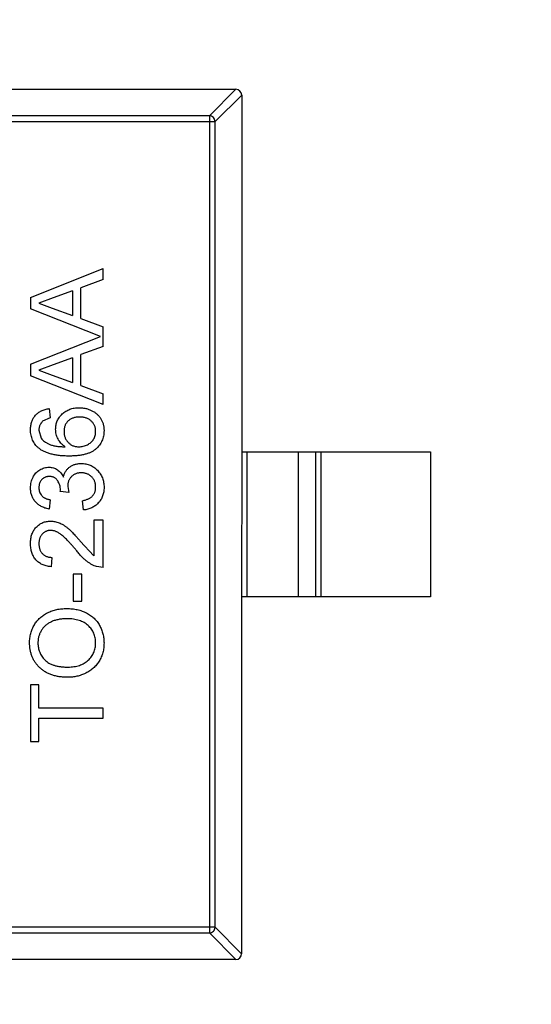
# Model space of a CAD drawing. Header units: inches. Extents: x -109 to 120, y -78 to 24.
# Tile 43 of 113: x 95.76 to 97.53, y -35.66 to -32.27. Entities that reach past the tile are written whole.
import ezdxf

# ---------------------------------------------------------------- set-up
doc = ezdxf.new("R2010")
doc.units = ezdxf.units.IN
doc.header["$LTSCALE"] = 1.21
doc.header["$MEASUREMENT"] = 0
doc.header["$PDMODE"] = 3
doc.header["$PDSIZE"] = 0.3125
doc.layers.get('0').update_dxf_attribs({"linetype": 'CONTINUOUS'})
doc.layers.get('Defpoints').update_dxf_attribs({"linetype": 'CONTINUOUS'})
doc.layers.add('DIM', color=3, linetype='CONTINUOUS')
doc.layers.add('X2_94A2_X0__-__X2_7F0E5149_X0_', color=7, linetype='CONTINUOUS')
doc.styles.get("Standard").update_dxf_attribs({"font": 'txt', "width": 0.8})
doc.dimstyles.get("Standard").update_dxf_attribs({"dimtxt": 0.15625, "dimasz": 0.1875, "dimexe": 0.125, "dimexo": 0.0625, "dimgap": 0.09, "dimtad": 0, "dimtih": 1, "dimtoh": 1, "dimzin": 4, "dimdsep": 46, "dimtxsty": 'Standard', "dimblk": '_FILLED', "dimblk1": '_FILLED', "dimblk2": '_FILLED', "dimcen": 0.09, "dimazin": 1, "dimtp": 0.01, "dimtm": 0.01, "dimtfac": 1, "dimtofl": 0, "dimtmove": 0, "dimatfit": 3, "dimldrblk": '_FILLED', "dimfxl": 1, "dimtolj": 1, "dimtzin": 4, "dimarcsym": 0})

# ---------------------------------------------------------------- blocks, each defined once
blk = doc.blocks.new('_FILLED')
at = {"color": 0, "linetype": 'ByBlock'}
blk.add_solid([(0, 0), (-1, 0.1667), (-1, -0.1667)], dxfattribs=at)
blk = doc.blocks.new('*D50')
at = {"layer": 'Defpoints', "color": 0}
for p in [(114.8013, -26.4329), (114.8013, -26.4329), (92.1917, -53.9182)]:
    blk.add_point(p, dxfattribs=at)
at = {"layer": 'DIM', "color": 0, "lineweight": -2}
for p, q in [((114.8638, -26.4329), (114.9263, -26.4329)), ((114.8013, -27.9329), (114.8013, -37.6856)), ((114.8013, -52.4182), (114.8013, -42.6656)), ((92.2542, -53.9182), (114.9263, -53.9182))]:
    blk.add_line(p, q, dxfattribs=at)
at = {"layer": 'DIM', "color": 0, "lineweight": -2, "xscale": 1.5, "yscale": 1.5, "zscale": 1.5}
for p, rotation in [((114.8013, -26.4329), 90), ((114.8013, -53.9182), 270)]:
    blk.add_blockref('_FILLED', p, dxfattribs=dict(at, rotation=rotation))
at = {"layer": 'DIM', "color": 0, "insert": (114.8013, -40.1756), "char_height": 1.5, "attachment_point": 5, "rotation": 90}
blk.add_mtext('\\A1;27.49', dxfattribs=at)
blk = doc.blocks.new('*D51')
at = {"layer": 'Defpoints', "color": 0}
for p in [(119.4842, -26.4329), (120.1192, -26.4329), (92.1917, -58.2449)]:
    blk.add_point(p, dxfattribs=at)
at = {"layer": 'DIM', "color": 0, "lineweight": -2}
for p, q in [((120.0567, -26.4329), (119.3592, -26.4329)), ((119.4842, -27.9329), (119.4842, -40.6489)), ((119.4842, -56.7449), (119.4842, -44.0289)), ((92.2542, -58.2449), (119.6092, -58.2449))]:
    blk.add_line(p, q, dxfattribs=at)
at = {"layer": 'DIM', "color": 0, "lineweight": -2, "xscale": 1.5, "yscale": 1.5, "zscale": 1.5}
for p, rotation in [((119.4842, -26.4329), 90), ((119.4842, -58.2449), 270)]:
    blk.add_blockref('_FILLED', p, dxfattribs=dict(at, rotation=rotation))
at = {"layer": 'DIM', "color": 0, "insert": (119.3342, -42.3389), "char_height": 1.5, "attachment_point": 5, "rotation": 90}
blk.add_mtext('\\A1;31.8', dxfattribs=at)

msp = doc.modelspace()

# ---------------------------------------------------------------- linework, layer by layer
at = {"layer": 'X2_94A2_X0__-__X2_7F0E5149_X0_', "color": 6, "linetype": 'Continuous'}
for p, q in [((94.8481, -32.5074), (96.5081, -32.5075)), ((96.4169, -32.5989), (96.5084, -32.5075)), ((96.5281, -32.5272), (96.4366, -32.6186)), ((96.5281, -32.5275), (96.5279, -35.4875)), ((94.9195, -32.6185), (96.4366, -32.6186)), ((96.4169, -32.5989), (94.9392, -32.5988)), ((96.4169, -32.5989), (96.4168, -35.4161)), ((96.4365, -35.3964), (96.4366, -32.6186)), ((95.8008, -33.2247), (96.0508, -33.1255)), ((96.0508, -33.1629), (96.0508, -33.1255)), ((96.0508, -33.1629), (95.9739, -33.1914)), ((95.9739, -33.2979), (95.9739, -33.1914)), ((95.8008, -33.2247), (95.8008, -33.2645)), ((95.8793, -33.2262), (95.8297, -33.2446)), ((95.945, -33.202), (95.8793, -33.2262)), ((95.945, -33.202), (95.945, -33.2873)), ((96.0413, -33.36), (95.8008, -33.2645)), ((95.8297, -33.2446), (95.8758, -33.2617)), ((95.8758, -33.2617), (95.945, -33.2873)), ((95.9739, -33.2979), (96.0508, -33.3264)), ((96.0508, -33.3937), (96.0508, -33.3264)), ((95.8008, -33.4555), (96.0413, -33.36)), ((96.0508, -33.3937), (95.9739, -33.4221)), ((95.945, -33.4327), (95.8793, -33.457)), ((95.945, -33.4327), (95.945, -33.5181)), ((95.9739, -33.5287), (95.9739, -33.4221)), ((95.8008, -33.4555), (95.8008, -33.4953)), ((95.8793, -33.457), (95.8296, -33.4754)), ((96.0508, -33.5945), (95.8008, -33.4953)), ((95.8296, -33.4754), (95.8758, -33.4925)), ((95.8758, -33.4925), (95.945, -33.5181)), ((95.9739, -33.5287), (96.0508, -33.5571)), ((96.0508, -33.5945), (96.0508, -33.5571)), ((95.8681, -33.6405), (95.8425, -33.652)), ((95.8649, -33.6084), (95.8681, -33.6405)), ((95.8296, -33.6827), (95.837, -33.71)), ((96.528, -33.7575), (97.178, -33.7576)), ((96.5458, -33.7575), (96.5457, -34.2575)), ((96.724, -34.2575), (96.724, -33.7575)), ((96.782, -33.7575), (96.782, -34.2575)), ((96.8018, -34.2575), (96.8018, -33.7575)), ((97.178, -33.7576), (97.178, -34.2576)), ((95.9288, -33.8764), (95.9322, -33.8972)), ((95.9033, -33.8939), (95.9037, -33.8893)), ((95.9322, -33.8972), (95.9033, -33.8939)), ((95.8681, -33.9225), (95.8649, -33.9546)), ((95.9835, -33.9578), (95.9803, -33.9257)), ((96.0508, -33.993), (96.0187, -33.993)), ((96.0187, -33.993), (96.0187, -34.1153)), ((96.0508, -34.1565), (96.0508, -33.993)), ((95.9723, -34.0656), (96.0187, -34.1153)), ((95.8745, -34.1212), (95.8713, -34.1533)), ((95.977, -34.1789), (95.9482, -34.1789)), ((95.9482, -34.1789), (95.9482, -34.2719)), ((95.977, -34.2719), (95.977, -34.1789)), ((96.0508, -34.1565), (96.0285, -34.1531)), ((95.9482, -34.2719), (95.977, -34.2719)), ((97.178, -34.2576), (96.528, -34.2575)), ((95.8296, -34.5603), (95.8007, -34.5603)), ((95.8007, -34.5603), (95.8007, -34.7558)), ((95.8296, -34.6405), (95.8296, -34.5603)), ((96.0507, -34.6405), (95.8296, -34.6405)), ((96.0507, -34.6757), (96.0507, -34.6405)), ((95.8296, -34.6757), (96.0507, -34.6757)), ((95.8296, -34.7558), (95.8296, -34.6757)), ((95.8007, -34.7558), (95.8296, -34.7558)), ((96.4365, -35.3964), (94.9193, -35.3963)), ((96.4365, -35.3964), (96.5279, -35.4878)), ((94.939, -35.416), (96.4168, -35.4161)), ((96.5082, -35.5075), (96.4168, -35.4161)), ((96.5079, -35.5075), (94.8479, -35.5074))]:
    msp.add_line(p, q, dxfattribs=at)
for centre, start, end in [((96.5081, -32.5275), 359.9964, 89.9964), ((96.5079, -35.4875), 269.9964, 359.9964)]:
    msp.add_arc(centre, 0.02, start, end, dxfattribs=at)
for points, knots in [([(96.4366, -32.6186), (96.4366, -32.6161), (96.4354, -32.611), (96.431, -32.6046), (96.4246, -32.6002), (96.4195, -32.599), (96.4169, -32.5989)], [0, 0, 0, 0, 0.249032, 0.5, 0.750968, 1, 1, 1, 1]), ([(95.8873, -33.6791), (95.8874, -33.6766), (95.8875, -33.6716), (95.8886, -33.6643), (95.8904, -33.6573), (95.8928, -33.6506), (95.8961, -33.6442), (95.9, -33.638), (95.9046, -33.6322), (95.9099, -33.6267), (95.9157, -33.6217), (95.922, -33.6172), (95.9288, -33.6135), (95.9359, -33.6105), (95.9435, -33.6081), (95.9514, -33.6064), (95.9598, -33.6054), (95.9655, -33.6053), (95.9685, -33.6052)], [0, 0, 0, 0, 0.061347, 0.121203, 0.179863, 0.238152, 0.296252, 0.35519, 0.415676, 0.478379, 0.541524, 0.603977, 0.666513, 0.729491, 0.79371, 0.859736, 0.928449, 1, 1, 1, 1]), ([(95.9685, -33.6052), (95.9723, -33.6053), (95.9799, -33.6056), (95.9912, -33.6076), (96.002, -33.6107), (96.0106, -33.6146), (96.0171, -33.6181), (96.0217, -33.621), (96.0261, -33.6242), (96.0302, -33.6275), (96.0338, -33.6312), (96.0373, -33.6351), (96.0404, -33.6393), (96.0433, -33.6436), (96.0458, -33.6482), (96.048, -33.6529), (96.0499, -33.6577), (96.0513, -33.6627), (96.0526, -33.6679), (96.0534, -33.6732), (96.0539, -33.6787), (96.054, -33.6824), (96.054, -33.6842)], [0, 0, 0, 0, 0.088899, 0.17544, 0.261633, 0.34801, 0.390819, 0.432814, 0.473776, 0.514166, 0.554107, 0.594121, 0.63362, 0.673585, 0.71348, 0.75336, 0.792891, 0.833007, 0.873643, 0.914893, 0.95695, 1, 1, 1, 1]), ([(95.8008, -33.6806), (95.8008, -33.6781), (95.8009, -33.6733), (95.8017, -33.6663), (95.8031, -33.6596), (95.8049, -33.6533), (95.8074, -33.6473), (95.8102, -33.6416), (95.8137, -33.6363), (95.8177, -33.6313), (95.8222, -33.6268), (95.8271, -33.6227), (95.8324, -33.6191), (95.8381, -33.6159), (95.8442, -33.6133), (95.8507, -33.6111), (95.8577, -33.6095), (95.8624, -33.6088), (95.8649, -33.6084)], [0, 0, 0, 0, 0.068499, 0.134572, 0.198208, 0.259784, 0.319951, 0.379508, 0.438814, 0.498497, 0.558182, 0.617438, 0.677522, 0.737959, 0.80033, 0.86409, 0.930622, 1, 1, 1, 1]), ([(95.9695, -33.6373), (95.9675, -33.6373), (95.9635, -33.6374), (95.9578, -33.638), (95.9524, -33.639), (95.9473, -33.6406), (95.9426, -33.6425), (95.9382, -33.6448), (95.9341, -33.6476), (95.9304, -33.6508), (95.927, -33.6544), (95.9241, -33.6582), (95.9216, -33.6624), (95.9196, -33.6669), (95.9181, -33.6717), (95.917, -33.6769), (95.9162, -33.6823), (95.9162, -33.686), (95.9162, -33.6879)], [0, 0, 0, 0, 0.072229, 0.141252, 0.207439, 0.270245, 0.331238, 0.391254, 0.450152, 0.509008, 0.567734, 0.625726, 0.683708, 0.742407, 0.803094, 0.865865, 0.931379, 1, 1, 1, 1]), ([(96.0251, -33.6867), (96.0251, -33.6849), (96.025, -33.6814), (96.0243, -33.6763), (96.0231, -33.6714), (96.0215, -33.6668), (96.0194, -33.6625), (96.0168, -33.6584), (96.0137, -33.6545), (96.0102, -33.651), (96.0063, -33.6477), (96.002, -33.645), (95.9975, -33.6425), (95.9925, -33.6406), (95.9872, -33.6391), (95.9816, -33.638), (95.9756, -33.6374), (95.9715, -33.6373), (95.9695, -33.6373)], [0, 0, 0, 0, 0.063965, 0.124854, 0.184383, 0.242748, 0.2999, 0.357059, 0.415719, 0.475258, 0.535508, 0.596291, 0.657728, 0.721052, 0.786261, 0.853834, 0.925318, 1, 1, 1, 1]), ([(95.8425, -33.652), (95.8414, -33.6531), (95.8394, -33.6551), (95.8368, -33.6585), (95.8346, -33.6621), (95.8328, -33.6659), (95.8314, -33.6698), (95.8304, -33.6739), (95.8297, -33.6783), (95.8297, -33.6812), (95.8296, -33.6827)], [0, 0, 0, 0, 0.128545, 0.252818, 0.375212, 0.497113, 0.618546, 0.742222, 0.869458, 1, 1, 1, 1]), ([(95.8292, -33.7446), (95.8269, -33.7426), (95.8224, -33.7386), (95.8166, -33.7318), (95.8117, -33.7246), (95.8077, -33.7167), (95.8046, -33.7084), (95.8024, -33.6996), (95.801, -33.6902), (95.8009, -33.6838), (95.8008, -33.6806)], [0, 0, 0, 0, 0.125625, 0.247619, 0.368528, 0.488104, 0.609878, 0.735382, 0.864448, 1, 1, 1, 1]), ([(95.9203, -33.7398), (95.9176, -33.7379), (95.9124, -33.7342), (95.9056, -33.7277), (95.8999, -33.7206), (95.8953, -33.7128), (95.8917, -33.7047), (95.8892, -33.6963), (95.8876, -33.6878), (95.8874, -33.682), (95.8873, -33.6791)], [0, 0, 0, 0, 0.13549, 0.265229, 0.390778, 0.51542, 0.638317, 0.759642, 0.878902, 1, 1, 1, 1]), ([(95.9162, -33.6879), (95.9162, -33.6897), (95.9163, -33.6932), (95.917, -33.6983), (95.9181, -33.7033), (95.9196, -33.708), (95.9217, -33.7125), (95.9241, -33.7168), (95.9271, -33.7209), (95.9304, -33.7248), (95.9341, -33.7283), (95.938, -33.7314), (95.9423, -33.734), (95.9469, -33.7362), (95.9517, -33.7378), (95.9568, -33.739), (95.9622, -33.7397), (95.9659, -33.7398), (95.9678, -33.7398)], [0, 0, 0, 0, 0.064812, 0.127718, 0.189086, 0.249562, 0.309738, 0.370215, 0.431085, 0.493911, 0.55657, 0.617553, 0.678119, 0.739063, 0.801665, 0.864956, 0.93089, 1, 1, 1, 1]), ([(96.054, -33.6842), (96.0539, -33.6874), (96.0537, -33.6936), (96.0524, -33.7027), (96.0502, -33.7113), (96.0471, -33.7195), (96.0432, -33.7272), (96.0383, -33.7345), (96.0326, -33.7413), (96.026, -33.7477), (96.0184, -33.7534), (96.0096, -33.7584), (95.9997, -33.7626), (95.9887, -33.766), (95.9765, -33.7686), (95.9633, -33.7705), (95.9489, -33.7717), (95.9389, -33.7718), (95.9337, -33.7719)], [0, 0, 0, 0, 0.056157, 0.110133, 0.162537, 0.213912, 0.265146, 0.31651, 0.369179, 0.423123, 0.479276, 0.538691, 0.601978, 0.670125, 0.74365, 0.82281, 0.908261, 1, 1, 1, 1]), ([(95.9678, -33.7398), (95.9703, -33.7397), (95.9753, -33.7396), (95.9827, -33.7382), (95.9899, -33.736), (95.9969, -33.733), (96.0033, -33.7292), (96.0091, -33.7248), (96.014, -33.7197), (96.0181, -33.7141), (96.0212, -33.7079), (96.0235, -33.7012), (96.0249, -33.6941), (96.0251, -33.6892), (96.0251, -33.6867)], [0, 0, 0, 0, 0.086177, 0.171222, 0.257573, 0.34515, 0.431508, 0.513644, 0.593539, 0.672806, 0.752058, 0.831493, 0.913823, 1, 1, 1, 1]), ([(95.837, -33.71), (95.8388, -33.7121), (95.8423, -33.7163), (95.8489, -33.7219), (95.8565, -33.727), (95.8637, -33.7306), (95.8701, -33.7332), (95.8756, -33.7349), (95.8816, -33.7364), (95.8882, -33.7376), (95.8954, -33.7385), (95.9032, -33.7393), (95.9115, -33.7397), (95.9173, -33.7398), (95.9203, -33.7398)], [0, 0, 0, 0, 0.088609, 0.181893, 0.280787, 0.38702, 0.444107, 0.506454, 0.574396, 0.647656, 0.726426, 0.811458, 0.90278, 1, 1, 1, 1]), ([(95.9337, -33.7719), (95.9308, -33.7719), (95.925, -33.7718), (95.9165, -33.7714), (95.9082, -33.771), (95.9003, -33.7702), (95.8927, -33.7693), (95.8854, -33.7681), (95.8784, -33.7667), (95.8717, -33.7651), (95.8653, -33.7633), (95.8593, -33.7613), (95.8534, -33.7591), (95.848, -33.7566), (95.8428, -33.754), (95.838, -33.7511), (95.8334, -33.748), (95.8306, -33.7457), (95.8292, -33.7446)], [0, 0, 0, 0, 0.080034, 0.157854, 0.232564, 0.304731, 0.374384, 0.441663, 0.506048, 0.568692, 0.628715, 0.687238, 0.743227, 0.797567, 0.850239, 0.901629, 0.951067, 1, 1, 1, 1]), ([(95.9139, -33.8444), (95.9144, -33.8426), (95.9152, -33.8391), (95.9171, -33.8341), (95.9192, -33.8293), (95.9217, -33.8248), (95.9246, -33.8207), (95.9277, -33.8168), (95.9313, -33.8132), (95.9352, -33.81), (95.9393, -33.807), (95.9437, -33.8045), (95.9484, -33.8024), (95.9533, -33.8005), (95.9586, -33.7992), (95.964, -33.7983), (95.9697, -33.7976), (95.9736, -33.7976), (95.9756, -33.7975)], [0, 0, 0, 0, 0.065828, 0.128938, 0.190858, 0.251186, 0.310974, 0.37005, 0.429672, 0.489507, 0.549975, 0.610075, 0.670915, 0.732909, 0.796711, 0.861825, 0.929892, 1, 1, 1, 1]), ([(95.9756, -33.7975), (95.9782, -33.7976), (95.9835, -33.7977), (95.9913, -33.7988), (95.9988, -33.8007), (96.0059, -33.8033), (96.0128, -33.8065), (96.0193, -33.8106), (96.0255, -33.8154), (96.0313, -33.8208), (96.0366, -33.8268), (96.0413, -33.8332), (96.0452, -33.8401), (96.0484, -33.8473), (96.0509, -33.8549), (96.0527, -33.8629), (96.0538, -33.8713), (96.0539, -33.8771), (96.054, -33.88)], [0, 0, 0, 0, 0.063503, 0.124805, 0.18492, 0.244376, 0.303775, 0.364133, 0.425376, 0.488388, 0.551743, 0.61386, 0.67564, 0.737737, 0.800417, 0.864658, 0.930985, 1, 1, 1, 1]), ([(95.8008, -33.8814), (95.8009, -33.8782), (95.8011, -33.8718), (95.8027, -33.8623), (95.8055, -33.8533), (95.8092, -33.8448), (95.8138, -33.8369), (95.8193, -33.8299), (95.8256, -33.8239), (95.8327, -33.8191), (95.8402, -33.8152), (95.848, -33.8124), (95.8561, -33.8107), (95.8616, -33.8104), (95.8643, -33.8103)], [0, 0, 0, 0, 0.092054, 0.181008, 0.26913, 0.357137, 0.443549, 0.526433, 0.607453, 0.688385, 0.767854, 0.845531, 0.922529, 1, 1, 1, 1]), ([(95.8654, -33.8424), (95.8641, -33.8424), (95.8616, -33.8425), (95.858, -33.843), (95.8545, -33.8438), (95.8512, -33.845), (95.8481, -33.8465), (95.8452, -33.8484), (95.8423, -33.8505), (95.8397, -33.853), (95.8373, -33.8557), (95.8353, -33.8587), (95.8335, -33.8618), (95.8321, -33.8652), (95.831, -33.8687), (95.8302, -33.8725), (95.8297, -33.8764), (95.8296, -33.8791), (95.8296, -33.8804)], [0, 0, 0, 0, 0.065093, 0.127304, 0.188122, 0.247131, 0.306077, 0.365678, 0.426103, 0.487841, 0.550317, 0.611805, 0.672737, 0.734883, 0.79768, 0.862475, 0.929775, 1, 1, 1, 1]), ([(95.8643, -33.8103), (95.8669, -33.8104), (95.872, -33.8107), (95.8795, -33.8123), (95.8866, -33.8151), (95.8934, -33.8188), (95.8996, -33.8237), (95.9051, -33.8296), (95.91, -33.8366), (95.9126, -33.8418), (95.9139, -33.8444)], [0, 0, 0, 0, 0.121951, 0.240787, 0.35855, 0.479066, 0.601519, 0.727551, 0.859932, 1, 1, 1, 1]), ([(95.9037, -33.8893), (95.9036, -33.8863), (95.9034, -33.8805), (95.9015, -33.8721), (95.8986, -33.8641), (95.8952, -33.8579), (95.8919, -33.8534), (95.889, -33.8505), (95.8859, -33.8479), (95.8824, -33.8459), (95.8786, -33.8443), (95.8744, -33.8432), (95.87, -33.8425), (95.867, -33.8424), (95.8654, -33.8424)], [0, 0, 0, 0, 0.129789, 0.254605, 0.378435, 0.50292, 0.565018, 0.624848, 0.683448, 0.742765, 0.802757, 0.86522, 0.930779, 1, 1, 1, 1]), ([(95.9753, -33.8296), (95.9737, -33.8296), (95.9704, -33.8297), (95.9657, -33.8303), (95.9612, -33.8313), (95.9569, -33.8328), (95.9528, -33.8347), (95.9489, -33.8369), (95.9453, -33.8397), (95.9419, -33.8427), (95.9388, -33.8461), (95.9361, -33.8498), (95.9339, -33.8537), (95.932, -33.8578), (95.9305, -33.8621), (95.9295, -33.8667), (95.9289, -33.8715), (95.9288, -33.8748), (95.9288, -33.8764)], [0, 0, 0, 0, 0.067051, 0.13118, 0.193722, 0.254499, 0.314763, 0.375117, 0.436023, 0.498297, 0.560571, 0.621619, 0.681973, 0.742853, 0.804272, 0.867473, 0.932273, 1, 1, 1, 1]), ([(96.0251, -33.8789), (96.0251, -33.877), (96.0251, -33.8735), (96.0243, -33.8683), (96.0232, -33.8633), (96.0216, -33.8587), (96.0196, -33.8544), (96.0171, -33.8503), (96.0142, -33.8465), (96.0109, -33.843), (96.0072, -33.8399), (96.0033, -33.8371), (95.9991, -33.8348), (95.9948, -33.8328), (95.9902, -33.8314), (95.9854, -33.8304), (95.9804, -33.8297), (95.977, -33.8296), (95.9753, -33.8296)], [0, 0, 0, 0, 0.069461, 0.135658, 0.19962, 0.261651, 0.322053, 0.38234, 0.443223, 0.50493, 0.56682, 0.6276, 0.687476, 0.747351, 0.808174, 0.870133, 0.933721, 1, 1, 1, 1]), ([(95.8649, -33.9546), (95.8624, -33.9541), (95.8575, -33.9531), (95.8505, -33.9511), (95.8439, -33.9486), (95.8378, -33.9457), (95.832, -33.9424), (95.8268, -33.9386), (95.8219, -33.9344), (95.8175, -33.9298), (95.8135, -33.9248), (95.8101, -33.9195), (95.8072, -33.9139), (95.8049, -33.9079), (95.803, -33.9017), (95.8017, -33.8952), (95.8009, -33.8884), (95.8008, -33.8838), (95.8008, -33.8814)], [0, 0, 0, 0, 0.071036, 0.139343, 0.204958, 0.268332, 0.330129, 0.390664, 0.450861, 0.510587, 0.570374, 0.629455, 0.687994, 0.747581, 0.807839, 0.870034, 0.93381, 1, 1, 1, 1]), ([(95.8296, -33.8804), (95.8297, -33.8831), (95.8299, -33.8883), (95.8318, -33.8957), (95.8348, -33.9024), (95.8384, -33.9074), (95.8418, -33.911), (95.8446, -33.9134), (95.8478, -33.9155), (95.8513, -33.9174), (95.8551, -33.9191), (95.8591, -33.9205), (95.8635, -33.9217), (95.8665, -33.9222), (95.8681, -33.9225)], [0, 0, 0, 0, 0.127797, 0.246795, 0.362284, 0.477652, 0.536237, 0.59559, 0.656344, 0.719085, 0.784349, 0.852876, 0.924551, 1, 1, 1, 1]), ([(95.9803, -33.9257), (95.9822, -33.9253), (95.9859, -33.9245), (95.9912, -33.9229), (95.9962, -33.9212), (96.0007, -33.9191), (96.0048, -33.9171), (96.0085, -33.9147), (96.0118, -33.9121), (96.0146, -33.9094), (96.0171, -33.9064), (96.0193, -33.9032), (96.0211, -33.8997), (96.0225, -33.896), (96.0237, -33.892), (96.0246, -33.8879), (96.0251, -33.8834), (96.0251, -33.8804), (96.0251, -33.8789)], [0, 0, 0, 0, 0.082566, 0.15976, 0.233155, 0.301356, 0.365752, 0.426437, 0.484185, 0.539549, 0.593156, 0.647048, 0.701446, 0.757, 0.81384, 0.873058, 0.934963, 1, 1, 1, 1]), ([(96.054, -33.88), (96.0539, -33.8826), (96.0538, -33.8878), (96.0528, -33.8954), (96.0514, -33.9026), (96.0492, -33.9095), (96.0465, -33.9161), (96.043, -33.9222), (96.039, -33.9281), (96.0344, -33.9336), (96.0293, -33.9386), (96.0239, -33.9431), (96.018, -33.9469), (96.0118, -33.9503), (96.0052, -33.9531), (95.9983, -33.9552), (95.991, -33.9569), (95.986, -33.9575), (95.9835, -33.9578)], [0, 0, 0, 0, 0.067794, 0.133464, 0.196934, 0.258481, 0.319787, 0.380431, 0.44099, 0.502867, 0.564806, 0.625526, 0.685604, 0.746041, 0.807347, 0.869717, 0.93379, 1, 1, 1, 1]), ([(95.8008, -34.0731), (95.8008, -34.0703), (95.8009, -34.0646), (95.8019, -34.0564), (95.8034, -34.0487), (95.8056, -34.0414), (95.8084, -34.0345), (95.8118, -34.0282), (95.8158, -34.0223), (95.8205, -34.0169), (95.8256, -34.0121), (95.831, -34.0078), (95.8368, -34.0043), (95.8427, -34.0013), (95.8491, -33.999), (95.8557, -33.9974), (95.8626, -33.9964), (95.8674, -33.9963), (95.8698, -33.9962)], [0, 0, 0, 0, 0.074712, 0.145539, 0.213339, 0.278615, 0.342094, 0.40389, 0.465063, 0.526577, 0.587328, 0.64638, 0.704345, 0.761672, 0.819418, 0.878039, 0.937796, 1, 1, 1, 1]), ([(95.8698, -33.9962), (95.8722, -33.9963), (95.8772, -33.9964), (95.8846, -33.9975), (95.8919, -33.9994), (95.8993, -34.0018), (95.9066, -34.0051), (95.9141, -34.0094), (95.9218, -34.0146), (95.9283, -34.0196), (95.9338, -34.0243), (95.9383, -34.0285), (95.9431, -34.0333), (95.9483, -34.0385), (95.9538, -34.0445), (95.9597, -34.051), (95.9659, -34.0581), (95.9702, -34.063), (95.9723, -34.0656)], [0, 0, 0, 0, 0.057945, 0.116018, 0.174826, 0.234683, 0.296827, 0.364061, 0.436192, 0.51426, 0.556976, 0.604856, 0.657675, 0.715751, 0.77884, 0.847501, 0.921228, 1, 1, 1, 1]), ([(95.8701, -34.0283), (95.8687, -34.0283), (95.8659, -34.0284), (95.8619, -34.029), (95.858, -34.0299), (95.8543, -34.0314), (95.8508, -34.0331), (95.8474, -34.0354), (95.8442, -34.0379), (95.8413, -34.0409), (95.8385, -34.0441), (95.8362, -34.0477), (95.8341, -34.0514), (95.8324, -34.0554), (95.8312, -34.0597), (95.8303, -34.0642), (95.8297, -34.069), (95.8296, -34.0722), (95.8296, -34.0739)], [0, 0, 0, 0, 0.061762, 0.121174, 0.179421, 0.236843, 0.294322, 0.353191, 0.412721, 0.474522, 0.537057, 0.599591, 0.662367, 0.725246, 0.790316, 0.857724, 0.927232, 1, 1, 1, 1]), ([(95.9573, -34.0955), (95.9546, -34.0923), (95.9493, -34.0861), (95.9416, -34.0773), (95.9344, -34.0693), (95.9277, -34.0622), (95.9214, -34.056), (95.9156, -34.0505), (95.9104, -34.0458), (95.9055, -34.0419), (95.9009, -34.0387), (95.8964, -34.0359), (95.8919, -34.0336), (95.8875, -34.0317), (95.8831, -34.0301), (95.8787, -34.0291), (95.8744, -34.0284), (95.8715, -34.0283), (95.8701, -34.0283)], [0, 0, 0, 0, 0.11141, 0.214526, 0.309417, 0.396087, 0.474284, 0.544374, 0.60642, 0.660582, 0.709794, 0.756451, 0.800767, 0.843168, 0.884295, 0.923885, 0.962359, 1, 1, 1, 1]), ([(95.8713, -34.1533), (95.8685, -34.153), (95.863, -34.1523), (95.8552, -34.1507), (95.8478, -34.1485), (95.841, -34.1458), (95.8347, -34.1425), (95.8288, -34.1387), (95.8235, -34.1342), (95.8187, -34.1293), (95.8145, -34.1239), (95.8108, -34.1179), (95.8077, -34.1115), (95.8051, -34.1047), (95.8032, -34.0975), (95.8018, -34.0898), (95.8009, -34.0816), (95.8008, -34.076), (95.8008, -34.0731)], [0, 0, 0, 0, 0.070675, 0.137493, 0.201473, 0.262869, 0.32255, 0.380737, 0.43822, 0.495487, 0.553484, 0.611346, 0.670644, 0.731587, 0.794183, 0.859445, 0.928208, 1, 1, 1, 1]), ([(95.8296, -34.0739), (95.8296, -34.0756), (95.8297, -34.079), (95.8303, -34.084), (95.8312, -34.0887), (95.8325, -34.0931), (95.8342, -34.0973), (95.8363, -34.1012), (95.8386, -34.1049), (95.8415, -34.1082), (95.8446, -34.1113), (95.848, -34.1139), (95.8517, -34.1161), (95.8557, -34.118), (95.86, -34.1194), (95.8646, -34.1205), (95.8694, -34.1211), (95.8728, -34.1212), (95.8745, -34.1212)], [0, 0, 0, 0, 0.070696, 0.138358, 0.20337, 0.2657, 0.327256, 0.386512, 0.445858, 0.505173, 0.56378, 0.622343, 0.680824, 0.739795, 0.800801, 0.864239, 0.930631, 1, 1, 1, 1]), ([(96.0285, -34.1531), (96.0256, -34.1521), (96.0196, -34.1499), (96.011, -34.1455), (96.0025, -34.1404), (95.9955, -34.1354), (95.9899, -34.1308), (95.9856, -34.1269), (95.9811, -34.1227), (95.9766, -34.118), (95.9719, -34.113), (95.9671, -34.1075), (95.9622, -34.1017), (95.9589, -34.0976), (95.9573, -34.0955)], [0, 0, 0, 0, 0.100388, 0.204407, 0.310686, 0.422157, 0.480685, 0.543238, 0.6095, 0.679555, 0.753841, 0.831641, 0.913813, 1, 1, 1, 1]), ([(95.7975, -34.4159), (95.7976, -34.4131), (95.7977, -34.4075), (95.7984, -34.3992), (95.7998, -34.3912), (95.8015, -34.3833), (95.8039, -34.3757), (95.8066, -34.3682), (95.8101, -34.361), (95.8139, -34.354), (95.8182, -34.3473), (95.8229, -34.341), (95.828, -34.3352), (95.8335, -34.3296), (95.8395, -34.3246), (95.8458, -34.3199), (95.8526, -34.3157), (95.8597, -34.3119), (95.8671, -34.3085), (95.8748, -34.3056), (95.8828, -34.3031), (95.891, -34.301), (95.8994, -34.2995), (95.9081, -34.2983), (95.9171, -34.2977), (95.9231, -34.2976), (95.9261, -34.2975)], [0, 0, 0, 0, 0.043099, 0.085587, 0.126908, 0.167967, 0.20845, 0.249025, 0.289281, 0.33001, 0.370598, 0.410466, 0.450033, 0.489688, 0.529116, 0.569037, 0.609703, 0.650759, 0.692509, 0.734219, 0.776707, 0.819552, 0.863351, 0.907839, 0.953334, 1, 1, 1, 1]), ([(95.9261, -34.2975), (95.9293, -34.2976), (95.9354, -34.2977), (95.9445, -34.2984), (95.9533, -34.2996), (95.9618, -34.3012), (95.9702, -34.3034), (95.9782, -34.306), (95.9861, -34.3091), (95.9936, -34.3126), (96.0008, -34.3166), (96.0076, -34.3211), (96.0139, -34.3259), (96.0198, -34.331), (96.0252, -34.3367), (96.0302, -34.3427), (96.0347, -34.3491), (96.0388, -34.3559), (96.0423, -34.3629), (96.0454, -34.3701), (96.0481, -34.3774), (96.0502, -34.3849), (96.0519, -34.3925), (96.0531, -34.4003), (96.0538, -34.4081), (96.0539, -34.4134), (96.0539, -34.4161)], [0, 0, 0, 0, 0.04756, 0.093962, 0.139112, 0.183626, 0.227457, 0.270703, 0.313611, 0.35626, 0.398366, 0.439557, 0.480045, 0.519888, 0.559658, 0.599421, 0.639208, 0.679668, 0.72002, 0.759859, 0.79956, 0.839199, 0.878956, 0.918794, 0.959083, 1, 1, 1, 1]), ([(95.9259, -34.3328), (95.9234, -34.3328), (95.9186, -34.3328), (95.9114, -34.3334), (95.9045, -34.3341), (95.8978, -34.3352), (95.8914, -34.3367), (95.8851, -34.3383), (95.8792, -34.3404), (95.8735, -34.3428), (95.868, -34.3454), (95.8629, -34.3484), (95.8581, -34.3516), (95.8535, -34.3551), (95.8494, -34.359), (95.8455, -34.3631), (95.8419, -34.3675), (95.8387, -34.3722), (95.8358, -34.3771), (95.8333, -34.3822), (95.8311, -34.3874), (95.8294, -34.3928), (95.8281, -34.3983), (95.827, -34.404), (95.8265, -34.4098), (95.8264, -34.4138), (95.8264, -34.4157)], [0, 0, 0, 0, 0.050852, 0.099752, 0.147438, 0.194086, 0.239171, 0.28334, 0.326577, 0.368936, 0.410572, 0.451051, 0.490877, 0.530044, 0.568937, 0.607578, 0.64642, 0.685679, 0.724799, 0.763513, 0.802173, 0.84074, 0.879649, 0.919071, 0.959098, 1, 1, 1, 1]), ([(96.0251, -34.4163), (96.025, -34.4133), (96.0249, -34.4075), (96.0237, -34.3989), (96.0216, -34.3908), (96.0188, -34.383), (96.0151, -34.3757), (96.0107, -34.3687), (96.0053, -34.3623), (95.9993, -34.3562), (95.9925, -34.3507), (95.985, -34.3458), (95.9768, -34.3418), (95.9679, -34.3384), (95.9583, -34.3359), (95.9481, -34.3341), (95.9372, -34.333), (95.9297, -34.3328), (95.9259, -34.3328)], [0, 0, 0, 0, 0.061055, 0.119545, 0.176806, 0.232956, 0.288583, 0.344667, 0.401662, 0.46054, 0.520477, 0.581213, 0.643431, 0.707961, 0.775371, 0.846414, 0.921152, 1, 1, 1, 1]), ([(95.929, -34.5347), (95.924, -34.5346), (95.9143, -34.5344), (95.9, -34.5329), (95.8867, -34.5303), (95.8741, -34.5266), (95.8624, -34.522), (95.8515, -34.5163), (95.8415, -34.5095), (95.8323, -34.5017), (95.8242, -34.4931), (95.817, -34.4839), (95.811, -34.474), (95.806, -34.4636), (95.8022, -34.4525), (95.7995, -34.4409), (95.7978, -34.4286), (95.7976, -34.4202), (95.7975, -34.4159)], [0, 0, 0, 0, 0.075226, 0.146575, 0.2145, 0.27953, 0.342403, 0.403496, 0.463762, 0.523864, 0.583252, 0.641302, 0.698898, 0.756295, 0.814628, 0.874325, 0.935783, 1, 1, 1, 1]), ([(95.8264, -34.4157), (95.8264, -34.4186), (95.8265, -34.4241), (95.8278, -34.4323), (95.8296, -34.4401), (95.8322, -34.4477), (95.8355, -34.455), (95.8397, -34.4619), (95.8445, -34.4686), (95.8501, -34.4749), (95.8565, -34.4808), (95.864, -34.4858), (95.8725, -34.49), (95.882, -34.4935), (95.8925, -34.4962), (95.9039, -34.4981), (95.9163, -34.4992), (95.925, -34.4994), (95.9294, -34.4994)], [0, 0, 0, 0, 0.055943, 0.110382, 0.164048, 0.216759, 0.269601, 0.323009, 0.377581, 0.433449, 0.490922, 0.550625, 0.613117, 0.679861, 0.751358, 0.828261, 0.910795, 1, 1, 1, 1]), ([(96.0539, -34.4161), (96.0539, -34.419), (96.0538, -34.4247), (96.053, -34.4331), (96.0517, -34.4413), (96.0498, -34.4493), (96.0474, -34.457), (96.0445, -34.4645), (96.0411, -34.4718), (96.0372, -34.4787), (96.0328, -34.4854), (96.0279, -34.4917), (96.0227, -34.4976), (96.0171, -34.503), (96.0111, -34.508), (96.0048, -34.5126), (95.998, -34.5168), (95.9909, -34.5205), (95.9836, -34.5239), (95.9761, -34.5267), (95.9685, -34.5292), (95.9608, -34.5312), (95.953, -34.5328), (95.9451, -34.5338), (95.9371, -34.5346), (95.9317, -34.5347), (95.929, -34.5347)], [0, 0, 0, 0, 0.044697, 0.088534, 0.131409, 0.173814, 0.215715, 0.257247, 0.298848, 0.340604, 0.382029, 0.42297, 0.463632, 0.504048, 0.544591, 0.584964, 0.626265, 0.667979, 0.709943, 0.751382, 0.792619, 0.833948, 0.875008, 0.916446, 0.957907, 1, 1, 1, 1]), ([(95.9294, -34.4994), (95.933, -34.4994), (95.9401, -34.4993), (95.9503, -34.4981), (95.96, -34.4962), (95.9692, -34.4937), (95.9776, -34.4903), (95.9856, -34.4863), (95.9929, -34.4814), (95.9996, -34.4759), (96.0056, -34.4698), (96.0108, -34.4633), (96.0152, -34.4564), (96.0188, -34.4491), (96.0217, -34.4414), (96.0236, -34.4334), (96.0249, -34.4249), (96.025, -34.4192), (96.0251, -34.4163)], [0, 0, 0, 0, 0.075964, 0.148125, 0.217201, 0.2833, 0.347202, 0.4093, 0.470426, 0.531588, 0.591739, 0.650258, 0.707303, 0.764208, 0.821148, 0.879119, 0.938423, 1, 1, 1, 1]), ([(96.4168, -35.4161), (96.4193, -35.416), (96.4244, -35.4149), (96.4308, -35.4105), (96.4352, -35.404), (96.4364, -35.3989), (96.4365, -35.3964)], [0, 0, 0, 0, 0.249032, 0.5, 0.750968, 1, 1, 1, 1])]:
    msp.add_open_spline(points, degree=3, knots=knots, dxfattribs=at)

# ---------------------------------------------------------------- dimensions: what is measured, and where the dimension line sits
at = {"layer": 'DIM'}
for base, p1, p2, override, picture, middle in [((114.8013, -26.4329), (92.1917, -53.9182), (114.8013, -26.4329), {"dimtxt": 1.5, "dimasz": 1.5, "dimtih": 0, "dimtoh": 0, "dimzin": 0, "dimcen": 0.198, "dimadec": 0, "dimazin": 0, "dimtp": 0, "dimtm": 0, "dimtdec": 4, "dimtzin": 0}, '*D50', (114.8013, -40.1756)), ((119.4842, -26.4329), (92.1917, -58.2449), (120.1192, -26.4329), {"dimtxt": 1.5, "dimasz": 1.5, "dimgap": 0.09, "dimtad": 0, "dimjust": 0, "dimtih": 0, "dimtoh": 0, "dimdec": 1, "dimlfac": 1, "dimzin": 0, "dimpost": '<>', "dimcen": 0.198, "dimse1": 0, "dimse2": 0, "dimsd1": 0, "dimsd2": 0, "dimadec": 0, "dimazin": 0, "dimtp": 0, "dimtm": 0, "dimtdec": 4, "dimtofl": 0, "dimtvp": 0.1, "dimtzin": 0}, '*D51', (119.3342, -42.3389))]:
    dim = msp.add_linear_dim(base=base, p1=p1, p2=p2, angle=90, dimstyle='Standard', override=override, dxfattribs=at)
    dim.commit()
    dim.dimension.update_dxf_attribs({"geometry": picture, "text_midpoint": middle})

doc.saveas('drawing.dxf')
